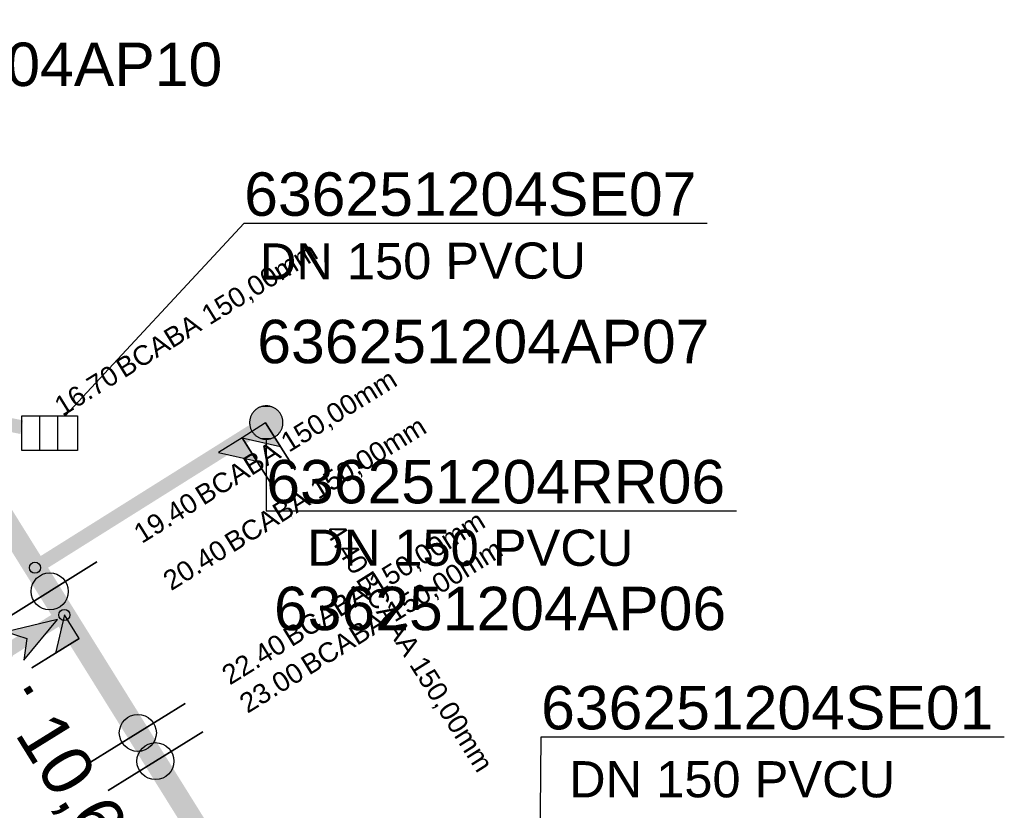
# Model space of a CAD drawing. Extents: x 356718 to 357658, y 5762241 to 5762615.
# Tile 16 of 157: x 356952 to 356970, y 5762347 to 5762361. Entities that reach past the tile are written whole.
import ezdxf
from ezdxf.enums import TextEntityAlignment as Align

# ---------------------------------------------------------------- set-up
doc = ezdxf.new("R2010")
doc.units = 0
doc.header["$MEASUREMENT"] = 0
doc.linetypes.add('AUSGEZOGEN', pattern=[0])
doc.linetypes.add('STRICHPUNKT', pattern=[5, 2, -1, 1, -1])
doc.layers.get('0').update_dxf_attribs({"linetype": 'AUSGEZOGEN'})
for name, color, linetype, true_color in [('111_00131_Symbol', 7, 'AUSGEZOGEN', 0x000000), ('114_00133_Schachtnummer', 7, 'AUSGEZOGEN', 0x000000), ('121_10376_Haltungen_Mischwasser', 6, 'STRICHPUNKT', 0xff00ff), ('121_10399_Haltungen_Mischwasser', 6, 'STRICHPUNKT', 0xff00ff), ('123_00137_Fliessrichtungspfeil', 7, 'AUSGEZOGEN', 0x000000), ('124_10395_Standard1', 7, 'AUSGEZOGEN', 0x000000), ('124_10626_Standard__Laenge____1', 7, 'AUSGEZOGEN', 0x000000), ('141_10677_Stutzen__alle__aus_DW', 7, 'AUSGEZOGEN', 0x000000), ('141_10868_Stutzen__141_', 7, 'AUSGEZOGEN', 0x000000)]:
    doc.layers.add(name, color=color, linetype=linetype, true_color=true_color)
doc.styles.add('ARIAL', font='arial.ttf', dxfattribs={"height": 1.5})
doc.styles.get("Standard").update_dxf_attribs({"font": 'arial.ttf', "height": 1})

# ---------------------------------------------------------------- blocks, each defined once
blk = doc.blocks.new('RR')
at = {"color": 0, "linetype": 'AUSGEZOGEN'}
blk.add_lwpolyline([(0.3, 0), (0.3, 0.013), (0.299, 0.025), (0.298, 0.038), (0.296, 0.05), (0.293, 0.063), (0.29, 0.075), (0.287, 0.087), (0.283, 0.099), (0.279, 0.111), (0.274, 0.123), (0.268, 0.134), (0.262, 0.145), (0.256, 0.156), (0.249, 0.167), (0.242, 0.177), (0.234, 0.187), (0.226, 0.197), (0.218, 0.206), (0.209, 0.215), (0.199, 0.224), (0.19, 0.232), (0.18, 0.24), (0.17, 0.247), (0.159, 0.254), (0.148, 0.261), (0.137, 0.267), (0.126, 0.272), (0.114, 0.277), (0.102, 0.282), (0.09, 0.286), (0.078, 0.29), (0.066, 0.293), (0.053, 0.295), (0.041, 0.297), (0.028, 0.299), (0.016, 0.3), (0.003, 0.3), (-0.009, 0.3), (-0.022, 0.299), (-0.035, 0.298), (-0.047, 0.296), (-0.06, 0.294), (-0.072, 0.291), (-0.084, 0.288), (-0.096, 0.284), (-0.108, 0.28), (-0.12, 0.275), (-0.131, 0.27), (-0.143, 0.264), (-0.154, 0.258), (-0.164, 0.251), (-0.175, 0.244), (-0.185, 0.236), (-0.195, 0.228), (-0.204, 0.22), (-0.213, 0.211), (-0.222, 0.202), (-0.23, 0.192), (-0.238, 0.182), (-0.246, 0.172), (-0.253, 0.162), (-0.259, 0.151), (-0.265, 0.14), (-0.271, 0.129), (-0.276, 0.117), (-0.281, 0.105), (-0.285, 0.093), (-0.289, 0.081), (-0.292, 0.069), (-0.295, 0.057), (-0.297, 0.044), (-0.298, 0.032), (-0.299, 0.019), (-0.3, 0.006), (-0.3, -0.006), (-0.299, -0.019), (-0.298, -0.032), (-0.297, -0.044), (-0.295, -0.057), (-0.292, -0.069), (-0.289, -0.081), (-0.285, -0.093), (-0.281, -0.105), (-0.276, -0.117), (-0.271, -0.129), (-0.265, -0.14), (-0.259, -0.151), (-0.253, -0.162), (-0.246, -0.172), (-0.238, -0.182), (-0.23, -0.192), (-0.222, -0.202), (-0.213, -0.211), (-0.204, -0.22), (-0.195, -0.228), (-0.185, -0.236), (-0.175, -0.244), (-0.164, -0.251), (-0.154, -0.258), (-0.143, -0.264), (-0.131, -0.27), (-0.12, -0.275), (-0.108, -0.28), (-0.096, -0.284), (-0.084, -0.288), (-0.072, -0.291), (-0.06, -0.294), (-0.047, -0.296), (-0.035, -0.298), (-0.022, -0.299), (-0.009, -0.3), (0.003, -0.3), (0.016, -0.3), (0.028, -0.299), (0.041, -0.297), (0.053, -0.295), (0.066, -0.293), (0.078, -0.29), (0.09, -0.286), (0.102, -0.282), (0.114, -0.277), (0.126, -0.272), (0.137, -0.267), (0.148, -0.261), (0.159, -0.254), (0.17, -0.247), (0.18, -0.24), (0.19, -0.232), (0.199, -0.224), (0.209, -0.215), (0.218, -0.206), (0.226, -0.197), (0.234, -0.187), (0.242, -0.177), (0.249, -0.167), (0.256, -0.156), (0.262, -0.145), (0.268, -0.134), (0.274, -0.123), (0.279, -0.111), (0.283, -0.099), (0.287, -0.087), (0.29, -0.075), (0.293, -0.063), (0.296, -0.05), (0.298, -0.038), (0.299, -0.025), (0.3, -0.013), (0.3, 0), (0.3, 0)], close=True, dxfattribs=at)
blk.add_lwpolyline([(0.3, 0), (0.3, 0.013), (0.299, 0.025), (0.298, 0.038), (0.296, 0.05), (0.293, 0.063), (0.29, 0.075), (0.287, 0.087), (0.283, 0.099), (0.279, 0.111), (0.274, 0.123), (0.268, 0.134), (0.262, 0.145), (0.256, 0.156), (0.249, 0.167), (0.242, 0.177), (0.234, 0.187), (0.226, 0.197), (0.218, 0.206), (0.209, 0.215), (0.199, 0.224), (0.19, 0.232), (0.18, 0.24), (0.17, 0.247), (0.159, 0.254), (0.148, 0.261), (0.137, 0.267), (0.126, 0.272), (0.114, 0.277), (0.102, 0.282), (0.09, 0.286), (0.078, 0.29), (0.066, 0.293), (0.053, 0.295), (0.041, 0.297), (0.028, 0.299), (0.016, 0.3), (0.003, 0.3), (-0.009, 0.3), (-0.022, 0.299), (-0.035, 0.298), (-0.047, 0.296), (-0.06, 0.294), (-0.072, 0.291), (-0.084, 0.288), (-0.096, 0.284), (-0.108, 0.28), (-0.12, 0.275), (-0.131, 0.27), (-0.143, 0.264), (-0.154, 0.258), (-0.164, 0.251), (-0.175, 0.244), (-0.185, 0.236), (-0.195, 0.228), (-0.204, 0.22), (-0.213, 0.211), (-0.222, 0.202), (-0.23, 0.192), (-0.238, 0.182), (-0.246, 0.172), (-0.253, 0.162), (-0.259, 0.151), (-0.265, 0.14), (-0.271, 0.129), (-0.276, 0.117), (-0.281, 0.105), (-0.285, 0.093), (-0.289, 0.081), (-0.292, 0.069), (-0.295, 0.057), (-0.297, 0.044), (-0.298, 0.032), (-0.299, 0.019), (-0.3, 0.006), (-0.3, -0.006), (-0.299, -0.019), (-0.298, -0.032), (-0.297, -0.044), (-0.295, -0.057), (-0.292, -0.069), (-0.289, -0.081), (-0.285, -0.093), (-0.281, -0.105), (-0.276, -0.117), (-0.271, -0.129), (-0.265, -0.14), (-0.259, -0.151), (-0.253, -0.162), (-0.246, -0.172), (-0.238, -0.182), (-0.23, -0.192), (-0.222, -0.202), (-0.213, -0.211), (-0.204, -0.22), (-0.195, -0.228), (-0.185, -0.236), (-0.175, -0.244), (-0.164, -0.251), (-0.154, -0.258), (-0.143, -0.264), (-0.131, -0.27), (-0.12, -0.275), (-0.108, -0.28), (-0.096, -0.284), (-0.084, -0.288), (-0.072, -0.291), (-0.06, -0.294), (-0.047, -0.296), (-0.035, -0.298), (-0.022, -0.299), (-0.009, -0.3), (0.003, -0.3), (0.016, -0.3), (0.028, -0.299), (0.041, -0.297), (0.053, -0.295), (0.066, -0.293), (0.078, -0.29), (0.09, -0.286), (0.102, -0.282), (0.114, -0.277), (0.126, -0.272), (0.137, -0.267), (0.148, -0.261), (0.159, -0.254), (0.17, -0.247), (0.18, -0.24), (0.19, -0.232), (0.199, -0.224), (0.209, -0.215), (0.218, -0.206), (0.226, -0.197), (0.234, -0.187), (0.242, -0.177), (0.249, -0.167), (0.256, -0.156), (0.262, -0.145), (0.268, -0.134), (0.274, -0.123), (0.279, -0.111), (0.283, -0.099), (0.287, -0.087), (0.29, -0.075), (0.293, -0.063), (0.296, -0.05), (0.298, -0.038), (0.299, -0.025), (0.3, -0.013), (0.3, 0), (0.3, 0)], close=True, dxfattribs=at)
at = {"color": 0}
for points in [[(-0.246, 0.172), (0.246, 0.172), (-0.242, 0.177)], [(-0.246, 0.172), (0.246, 0.172), (-0.242, 0.177)], [(-0.242, 0.177), (0.242, 0.177), (-0.238, 0.182)], [(-0.242, 0.177), (0.242, 0.177), (-0.238, 0.182)], [(0.246, 0.172), (-0.242, 0.177), (0.242, 0.177)], [(0.246, 0.172), (-0.242, 0.177), (0.242, 0.177)], [(-0.238, 0.182), (0.238, 0.182), (-0.234, 0.187)], [(-0.238, 0.182), (0.238, 0.182), (-0.234, 0.187)], [(0.242, 0.177), (-0.238, 0.182), (0.238, 0.182)], [(0.242, 0.177), (-0.238, 0.182), (0.238, 0.182)], [(-0.234, 0.187), (0.234, 0.187), (-0.23, 0.192)], [(-0.234, 0.187), (0.234, 0.187), (-0.23, 0.192)], [(0.238, 0.182), (-0.234, 0.187), (0.234, 0.187)], [(0.238, 0.182), (-0.234, 0.187), (0.234, 0.187)], [(-0.23, 0.192), (0.23, 0.192), (-0.226, 0.197)], [(-0.23, 0.192), (0.23, 0.192), (-0.226, 0.197)], [(0.234, 0.187), (-0.23, 0.192), (0.23, 0.192)], [(0.234, 0.187), (-0.23, 0.192), (0.23, 0.192)], [(-0.226, 0.197), (0.226, 0.197), (-0.222, 0.202)], [(-0.226, 0.197), (0.226, 0.197), (-0.222, 0.202)], [(0.23, 0.192), (-0.226, 0.197), (0.226, 0.197)], [(0.23, 0.192), (-0.226, 0.197), (0.226, 0.197)], [(-0.222, 0.202), (0.222, 0.202), (-0.218, 0.206)], [(-0.222, 0.202), (0.222, 0.202), (-0.218, 0.206)], [(0.226, 0.197), (-0.222, 0.202), (0.222, 0.202)], [(0.226, 0.197), (-0.222, 0.202), (0.222, 0.202)], [(-0.218, 0.206), (0.218, 0.206), (-0.213, 0.211)], [(-0.218, 0.206), (0.218, 0.206), (-0.213, 0.211)], [(0.222, 0.202), (-0.218, 0.206), (0.218, 0.206)], [(0.222, 0.202), (-0.218, 0.206), (0.218, 0.206)], [(-0.213, 0.211), (0.213, 0.211), (-0.209, 0.215)], [(-0.213, 0.211), (0.213, 0.211), (-0.209, 0.215)], [(0.218, 0.206), (-0.213, 0.211), (0.213, 0.211)], [(0.218, 0.206), (-0.213, 0.211), (0.213, 0.211)], [(-0.209, 0.215), (0.209, 0.215), (-0.204, 0.22)], [(-0.209, 0.215), (0.209, 0.215), (-0.204, 0.22)], [(0.213, 0.211), (-0.209, 0.215), (0.209, 0.215)], [(0.213, 0.211), (-0.209, 0.215), (0.209, 0.215)], [(-0.204, 0.22), (0.204, 0.22), (-0.199, 0.224)], [(-0.204, 0.22), (0.204, 0.22), (-0.199, 0.224)], [(0.209, 0.215), (-0.204, 0.22), (0.204, 0.22)], [(0.209, 0.215), (-0.204, 0.22), (0.204, 0.22)], [(-0.199, 0.224), (0.199, 0.224), (-0.195, 0.228)], [(-0.199, 0.224), (0.199, 0.224), (-0.195, 0.228)], [(0.204, 0.22), (-0.199, 0.224), (0.199, 0.224)], [(0.204, 0.22), (-0.199, 0.224), (0.199, 0.224)], [(-0.195, 0.228), (0.195, 0.228), (-0.19, 0.232)], [(-0.195, 0.228), (0.195, 0.228), (-0.19, 0.232)], [(0.199, 0.224), (-0.195, 0.228), (0.195, 0.228)], [(0.199, 0.224), (-0.195, 0.228), (0.195, 0.228)], [(-0.19, 0.232), (0.19, 0.232), (-0.185, 0.236)], [(-0.19, 0.232), (0.19, 0.232), (-0.185, 0.236)], [(0.195, 0.228), (-0.19, 0.232), (0.19, 0.232)], [(0.195, 0.228), (-0.19, 0.232), (0.19, 0.232)], [(-0.185, 0.236), (0.185, 0.236), (-0.18, 0.24)], [(-0.185, 0.236), (0.185, 0.236), (-0.18, 0.24)], [(0.19, 0.232), (-0.185, 0.236), (0.185, 0.236)], [(0.19, 0.232), (-0.185, 0.236), (0.185, 0.236)], [(-0.18, 0.24), (0.18, 0.24), (-0.175, 0.244)], [(-0.18, 0.24), (0.18, 0.24), (-0.175, 0.244)], [(0.185, 0.236), (-0.18, 0.24), (0.18, 0.24)], [(0.185, 0.236), (-0.18, 0.24), (0.18, 0.24)], [(-0.175, 0.244), (0.175, 0.244), (-0.169, 0.247)], [(-0.175, 0.244), (0.175, 0.244), (-0.169, 0.247)], [(0.18, 0.24), (-0.175, 0.244), (0.175, 0.244)], [(0.18, 0.24), (-0.175, 0.244), (0.175, 0.244)], [(-0.169, 0.247), (0.17, 0.247), (-0.164, 0.251)], [(-0.169, 0.247), (0.17, 0.247), (-0.164, 0.251)], [(0.175, 0.244), (-0.169, 0.247), (0.17, 0.247)], [(0.175, 0.244), (-0.169, 0.247), (0.17, 0.247)], [(-0.164, 0.251), (0.164, 0.251), (-0.159, 0.254)], [(-0.164, 0.251), (0.164, 0.251), (-0.159, 0.254)], [(0.17, 0.247), (-0.164, 0.251), (0.164, 0.251)], [(0.17, 0.247), (-0.164, 0.251), (0.164, 0.251)], [(-0.159, 0.254), (0.159, 0.254), (-0.154, 0.258)], [(-0.159, 0.254), (0.159, 0.254), (-0.154, 0.258)], [(0.164, 0.251), (-0.159, 0.254), (0.159, 0.254)], [(0.164, 0.251), (-0.159, 0.254), (0.159, 0.254)], [(-0.154, 0.258), (0.154, 0.258), (-0.148, 0.261)], [(-0.154, 0.258), (0.154, 0.258), (-0.148, 0.261)], [(0.159, 0.254), (-0.154, 0.258), (0.154, 0.258)], [(0.159, 0.254), (-0.154, 0.258), (0.154, 0.258)], [(-0.148, 0.261), (0.148, 0.261), (-0.143, 0.264)], [(-0.148, 0.261), (0.148, 0.261), (-0.143, 0.264)], [(0.154, 0.258), (-0.148, 0.261), (0.148, 0.261)], [(0.154, 0.258), (-0.148, 0.261), (0.148, 0.261)], [(-0.143, 0.264), (0.142, 0.264), (-0.137, 0.267)], [(-0.143, 0.264), (0.142, 0.264), (-0.137, 0.267)], [(0.148, 0.261), (-0.143, 0.264), (0.142, 0.264)], [(0.148, 0.261), (-0.143, 0.264), (0.142, 0.264)], [(-0.137, 0.267), (0.137, 0.267), (-0.131, 0.27)], [(-0.137, 0.267), (0.137, 0.267), (-0.131, 0.27)], [(0.142, 0.264), (-0.137, 0.267), (0.137, 0.267)], [(0.142, 0.264), (-0.137, 0.267), (0.137, 0.267)], [(-0.131, 0.27), (0.131, 0.27), (-0.126, 0.272)], [(-0.131, 0.27), (0.131, 0.27), (-0.126, 0.272)], [(0.137, 0.267), (-0.131, 0.27), (0.131, 0.27)], [(0.137, 0.267), (-0.131, 0.27), (0.131, 0.27)], [(-0.126, 0.272), (0.126, 0.272), (-0.12, 0.275)], [(-0.126, 0.272), (0.126, 0.272), (-0.12, 0.275)], [(0.131, 0.27), (-0.126, 0.272), (0.126, 0.272)], [(0.131, 0.27), (-0.126, 0.272), (0.126, 0.272)], [(-0.12, 0.275), (0.12, 0.275), (-0.114, 0.277)], [(-0.12, 0.275), (0.12, 0.275), (-0.114, 0.277)], [(0.126, 0.272), (-0.12, 0.275), (0.12, 0.275)], [(0.126, 0.272), (-0.12, 0.275), (0.12, 0.275)], [(-0.114, 0.277), (0.114, 0.277), (-0.108, 0.28)], [(-0.114, 0.277), (0.114, 0.277), (-0.108, 0.28)], [(0.12, 0.275), (-0.114, 0.277), (0.114, 0.277)], [(0.12, 0.275), (-0.114, 0.277), (0.114, 0.277)], [(-0.108, 0.28), (0.108, 0.28), (-0.102, 0.282)], [(-0.108, 0.28), (0.108, 0.28), (-0.102, 0.282)], [(0.114, 0.277), (-0.108, 0.28), (0.108, 0.28)], [(0.114, 0.277), (-0.108, 0.28), (0.108, 0.28)], [(-0.102, 0.282), (0.102, 0.282), (-0.096, 0.284)], [(-0.102, 0.282), (0.102, 0.282), (-0.096, 0.284)], [(0.108, 0.28), (-0.102, 0.282), (0.102, 0.282)], [(0.108, 0.28), (-0.102, 0.282), (0.102, 0.282)], [(-0.096, 0.284), (0.096, 0.284), (-0.09, 0.286)], [(-0.096, 0.284), (0.096, 0.284), (-0.09, 0.286)], [(0.102, 0.282), (-0.096, 0.284), (0.096, 0.284)], [(0.102, 0.282), (-0.096, 0.284), (0.096, 0.284)], [(-0.09, 0.286), (0.09, 0.286), (-0.084, 0.288)], [(-0.09, 0.286), (0.09, 0.286), (-0.084, 0.288)], [(0.096, 0.284), (-0.09, 0.286), (0.09, 0.286)], [(0.096, 0.284), (-0.09, 0.286), (0.09, 0.286)], [(-0.084, 0.288), (0.084, 0.288), (-0.078, 0.29)], [(-0.084, 0.288), (0.084, 0.288), (-0.078, 0.29)], [(0.09, 0.286), (-0.084, 0.288), (0.084, 0.288)], [(0.09, 0.286), (-0.084, 0.288), (0.084, 0.288)], [(-0.078, 0.29), (0.078, 0.29), (-0.072, 0.291)], [(-0.078, 0.29), (0.078, 0.29), (-0.072, 0.291)], [(0.084, 0.288), (-0.078, 0.29), (0.078, 0.29)], [(0.084, 0.288), (-0.078, 0.29), (0.078, 0.29)], [(-0.072, 0.291), (0.072, 0.291), (-0.066, 0.293)], [(-0.072, 0.291), (0.072, 0.291), (-0.066, 0.293)], [(0.078, 0.29), (-0.072, 0.291), (0.072, 0.291)], [(0.078, 0.29), (-0.072, 0.291), (0.072, 0.291)], [(-0.066, 0.293), (0.066, 0.293), (-0.06, 0.294)], [(-0.066, 0.293), (0.066, 0.293), (-0.06, 0.294)], [(0.072, 0.291), (-0.066, 0.293), (0.066, 0.293)], [(0.072, 0.291), (-0.066, 0.293), (0.066, 0.293)], [(-0.06, 0.294), (0.059, 0.294), (-0.053, 0.295)], [(-0.06, 0.294), (0.059, 0.294), (-0.053, 0.295)], [(0.066, 0.293), (-0.06, 0.294), (0.059, 0.294)], [(0.066, 0.293), (-0.06, 0.294), (0.059, 0.294)], [(-0.053, 0.295), (0.053, 0.295), (-0.047, 0.296)], [(-0.053, 0.295), (0.053, 0.295), (-0.047, 0.296)], [(0.059, 0.294), (-0.053, 0.295), (0.053, 0.295)], [(0.059, 0.294), (-0.053, 0.295), (0.053, 0.295)], [(-0.047, 0.296), (0.047, 0.296), (-0.04, 0.297)], [(-0.047, 0.296), (0.047, 0.296), (-0.04, 0.297)], [(0.053, 0.295), (-0.047, 0.296), (0.047, 0.296)], [(0.053, 0.295), (-0.047, 0.296), (0.047, 0.296)], [(-0.04, 0.297), (0.041, 0.297), (-0.035, 0.298)], [(-0.04, 0.297), (0.041, 0.297), (-0.035, 0.298)], [(0.047, 0.296), (-0.04, 0.297), (0.041, 0.297)], [(0.047, 0.296), (-0.04, 0.297), (0.041, 0.297)], [(-0.035, 0.298), (0.034, 0.298), (-0.028, 0.299)], [(-0.035, 0.298), (0.034, 0.298), (-0.028, 0.299)], [(0.041, 0.297), (-0.035, 0.298), (0.034, 0.298)], [(0.041, 0.297), (-0.035, 0.298), (0.034, 0.298)], [(0.034, 0.298), (-0.028, 0.299), (0.028, 0.299)], [(-0.028, 0.299), (0.028, 0.299), (-0.022, 0.299)], [(0.034, 0.298), (-0.028, 0.299), (0.028, 0.299)], [(-0.028, 0.299), (0.028, 0.299), (-0.022, 0.299)], [(-0.022, 0.299), (0.021, 0.299), (-0.015, 0.3)], [(-0.022, 0.299), (0.021, 0.299), (-0.015, 0.3)], [(0.028, 0.299), (-0.022, 0.299), (0.021, 0.299)], [(0.028, 0.299), (-0.022, 0.299), (0.021, 0.299)], [(0.021, 0.299), (-0.015, 0.3), (0.016, 0.3)], [(-0.015, 0.3), (0.016, 0.3), (-0.009, 0.3)], [(0.021, 0.299), (-0.015, 0.3), (0.016, 0.3)], [(-0.015, 0.3), (0.016, 0.3), (-0.009, 0.3)], [(0.016, 0.3), (-0.009, 0.3), (0.007, 0.3)], [(-0.009, 0.3), (0.007, 0.3), (0.003, 0.3)], [(0.016, 0.3), (-0.009, 0.3), (0.007, 0.3)], [(-0.009, 0.3), (0.007, 0.3), (0.003, 0.3)], [(-0.3, 0.013), (0.3, 0.013), (-0.299, 0.019)], [(-0.3, 0.013), (0.3, 0.013), (-0.299, 0.019)], [(-0.3, 0.006), (0.3, 0.006), (-0.3, 0.013)], [(0.3, 0.006), (-0.3, 0.013), (0.3, 0.013)], [(-0.3, 0.006), (0.3, 0.006), (-0.3, 0.013)], [(0.3, 0.006), (-0.3, 0.013), (0.3, 0.013)], [(-0.3, 0), (0.3, 0), (-0.3, 0.006)], [(0.3, 0), (-0.3, 0.006), (0.3, 0.006)], [(-0.3, 0), (0.3, 0), (-0.3, 0.006)], [(0.3, 0), (-0.3, 0.006), (0.3, 0.006)], [(0.3, -0.006), (-0.3, -0.006), (0.3, 0)], [(-0.3, -0.006), (0.3, 0), (-0.3, 0)], [(0.3, -0.006), (-0.3, -0.006), (0.3, 0)], [(-0.3, -0.006), (0.3, 0), (-0.3, 0)], [(-0.299, 0.025), (0.299, 0.025), (-0.298, 0.032)], [(-0.299, 0.025), (0.299, 0.025), (-0.298, 0.032)], [(-0.299, 0.019), (0.299, 0.019), (-0.299, 0.025)], [(0.299, 0.019), (-0.299, 0.025), (0.299, 0.025)], [(-0.299, 0.019), (0.299, 0.019), (-0.299, 0.025)], [(0.299, 0.019), (-0.299, 0.025), (0.299, 0.025)], [(0.3, 0.013), (-0.299, 0.019), (0.299, 0.019)], [(0.3, 0.013), (-0.299, 0.019), (0.299, 0.019)], [(-0.298, 0.038), (0.298, 0.038), (-0.297, 0.044)], [(-0.298, 0.038), (0.298, 0.038), (-0.297, 0.044)], [(-0.298, 0.032), (0.298, 0.032), (-0.298, 0.038)], [(0.298, 0.032), (-0.298, 0.038), (0.298, 0.038)], [(-0.298, 0.032), (0.298, 0.032), (-0.298, 0.038)], [(0.298, 0.032), (-0.298, 0.038), (0.298, 0.038)], [(0.299, 0.025), (-0.298, 0.032), (0.298, 0.032)], [(0.299, 0.025), (-0.298, 0.032), (0.298, 0.032)], [(-0.297, 0.044), (0.297, 0.044), (-0.296, 0.05)], [(-0.297, 0.044), (0.297, 0.044), (-0.296, 0.05)], [(0.298, 0.038), (-0.297, 0.044), (0.297, 0.044)], [(0.298, 0.038), (-0.297, 0.044), (0.297, 0.044)], [(-0.296, 0.05), (0.296, 0.05), (-0.295, 0.057)], [(-0.296, 0.05), (0.296, 0.05), (-0.295, 0.057)], [(0.297, 0.044), (-0.296, 0.05), (0.296, 0.05)], [(0.297, 0.044), (-0.296, 0.05), (0.296, 0.05)], [(-0.295, 0.057), (0.295, 0.057), (-0.293, 0.063)], [(-0.295, 0.057), (0.295, 0.057), (-0.293, 0.063)], [(0.296, 0.05), (-0.295, 0.057), (0.295, 0.057)], [(0.296, 0.05), (-0.295, 0.057), (0.295, 0.057)], [(-0.293, 0.063), (0.293, 0.063), (-0.292, 0.069)], [(-0.293, 0.063), (0.293, 0.063), (-0.292, 0.069)], [(0.295, 0.057), (-0.293, 0.063), (0.293, 0.063)], [(0.295, 0.057), (-0.293, 0.063), (0.293, 0.063)], [(-0.292, 0.069), (0.292, 0.069), (-0.29, 0.075)], [(-0.292, 0.069), (0.292, 0.069), (-0.29, 0.075)], [(0.293, 0.063), (-0.292, 0.069), (0.292, 0.069)], [(0.293, 0.063), (-0.292, 0.069), (0.292, 0.069)], [(-0.29, 0.075), (0.29, 0.075), (-0.289, 0.081)], [(-0.29, 0.075), (0.29, 0.075), (-0.289, 0.081)], [(0.292, 0.069), (-0.29, 0.075), (0.29, 0.075)], [(0.292, 0.069), (-0.29, 0.075), (0.29, 0.075)], [(-0.289, 0.081), (0.289, 0.081), (-0.287, 0.087)], [(-0.289, 0.081), (0.289, 0.081), (-0.287, 0.087)], [(0.29, 0.075), (-0.289, 0.081), (0.289, 0.081)], [(0.29, 0.075), (-0.289, 0.081), (0.289, 0.081)], [(-0.287, 0.087), (0.287, 0.087), (-0.285, 0.093)], [(-0.287, 0.087), (0.287, 0.087), (-0.285, 0.093)], [(0.289, 0.081), (-0.287, 0.087), (0.287, 0.087)], [(0.289, 0.081), (-0.287, 0.087), (0.287, 0.087)], [(-0.285, 0.093), (0.285, 0.093), (-0.283, 0.099)], [(-0.285, 0.093), (0.285, 0.093), (-0.283, 0.099)], [(0.287, 0.087), (-0.285, 0.093), (0.285, 0.093)], [(0.287, 0.087), (-0.285, 0.093), (0.285, 0.093)], [(-0.283, 0.099), (0.283, 0.099), (-0.281, 0.105)], [(-0.283, 0.099), (0.283, 0.099), (-0.281, 0.105)], [(0.285, 0.093), (-0.283, 0.099), (0.283, 0.099)], [(0.285, 0.093), (-0.283, 0.099), (0.283, 0.099)], [(-0.281, 0.105), (0.281, 0.105), (-0.279, 0.111)], [(-0.281, 0.105), (0.281, 0.105), (-0.279, 0.111)], [(0.283, 0.099), (-0.281, 0.105), (0.281, 0.105)], [(0.283, 0.099), (-0.281, 0.105), (0.281, 0.105)], [(-0.279, 0.111), (0.279, 0.111), (-0.276, 0.117)], [(-0.279, 0.111), (0.279, 0.111), (-0.276, 0.117)], [(0.281, 0.105), (-0.279, 0.111), (0.279, 0.111)], [(0.281, 0.105), (-0.279, 0.111), (0.279, 0.111)], [(-0.276, 0.117), (0.276, 0.117), (-0.274, 0.123)], [(-0.276, 0.117), (0.276, 0.117), (-0.274, 0.123)], [(0.279, 0.111), (-0.276, 0.117), (0.276, 0.117)], [(0.279, 0.111), (-0.276, 0.117), (0.276, 0.117)], [(-0.274, 0.123), (0.274, 0.123), (-0.271, 0.129)], [(-0.274, 0.123), (0.274, 0.123), (-0.271, 0.129)], [(0.276, 0.117), (-0.274, 0.123), (0.274, 0.123)], [(0.276, 0.117), (-0.274, 0.123), (0.274, 0.123)], [(-0.271, 0.129), (0.271, 0.129), (-0.268, 0.134)], [(-0.271, 0.129), (0.271, 0.129), (-0.268, 0.134)], [(0.274, 0.123), (-0.271, 0.129), (0.271, 0.129)], [(0.274, 0.123), (-0.271, 0.129), (0.271, 0.129)], [(-0.268, 0.134), (0.268, 0.134), (-0.265, 0.14)], [(-0.268, 0.134), (0.268, 0.134), (-0.265, 0.14)], [(0.271, 0.129), (-0.268, 0.134), (0.268, 0.134)], [(0.271, 0.129), (-0.268, 0.134), (0.268, 0.134)], [(-0.265, 0.14), (0.265, 0.14), (-0.262, 0.145)], [(-0.265, 0.14), (0.265, 0.14), (-0.262, 0.145)], [(0.268, 0.134), (-0.265, 0.14), (0.265, 0.14)], [(0.268, 0.134), (-0.265, 0.14), (0.265, 0.14)], [(-0.262, 0.145), (0.262, 0.145), (-0.259, 0.151)], [(-0.262, 0.145), (0.262, 0.145), (-0.259, 0.151)], [(0.265, 0.14), (-0.262, 0.145), (0.262, 0.145)], [(0.265, 0.14), (-0.262, 0.145), (0.262, 0.145)], [(-0.259, 0.151), (0.259, 0.151), (-0.256, 0.156)], [(-0.259, 0.151), (0.259, 0.151), (-0.256, 0.156)], [(0.262, 0.145), (-0.259, 0.151), (0.259, 0.151)], [(0.262, 0.145), (-0.259, 0.151), (0.259, 0.151)], [(-0.256, 0.156), (0.256, 0.156), (-0.253, 0.162)], [(-0.256, 0.156), (0.256, 0.156), (-0.253, 0.162)], [(0.259, 0.151), (-0.256, 0.156), (0.256, 0.156)], [(0.259, 0.151), (-0.256, 0.156), (0.256, 0.156)], [(-0.253, 0.162), (0.253, 0.162), (-0.249, 0.167)], [(-0.253, 0.162), (0.253, 0.162), (-0.249, 0.167)], [(0.256, 0.156), (-0.253, 0.162), (0.253, 0.162)], [(0.256, 0.156), (-0.253, 0.162), (0.253, 0.162)], [(-0.249, 0.167), (0.249, 0.167), (-0.246, 0.172)], [(-0.249, 0.167), (0.249, 0.167), (-0.246, 0.172)], [(0.253, 0.162), (-0.249, 0.167), (0.249, 0.167)], [(0.253, 0.162), (-0.249, 0.167), (0.249, 0.167)], [(0.249, 0.167), (-0.246, 0.172), (0.246, 0.172)], [(0.249, 0.167), (-0.246, 0.172), (0.246, 0.172)], [(0.3, 0), (0.3, 0), (0.3, 0)], [(0.3, 0), (0.3, 0), (0.3, 0)], [(0.3, 0), (0.3, 0), (0.3, 0)], [(0.3, 0), (0.3, 0), (0.3, 0)], [(0.3, -0.013), (-0.3, -0.013), (0.3, -0.006)], [(-0.3, -0.013), (0.3, -0.006), (-0.3, -0.006)], [(0.3, -0.013), (-0.3, -0.013), (0.3, -0.006)], [(-0.3, -0.013), (0.3, -0.006), (-0.3, -0.006)], [(-0.299, -0.019), (0.3, -0.013), (-0.3, -0.013)], [(-0.299, -0.019), (0.3, -0.013), (-0.3, -0.013)], [(0.299, -0.019), (-0.299, -0.019), (0.3, -0.013)], [(0.299, -0.019), (-0.299, -0.019), (0.3, -0.013)], [(0.299, -0.025), (-0.299, -0.025), (0.299, -0.019)], [(-0.299, -0.025), (0.299, -0.019), (-0.299, -0.019)], [(0.299, -0.025), (-0.299, -0.025), (0.299, -0.019)], [(-0.299, -0.025), (0.299, -0.019), (-0.299, -0.019)], [(-0.298, -0.032), (0.299, -0.025), (-0.299, -0.025)], [(-0.298, -0.032), (0.299, -0.025), (-0.299, -0.025)], [(0.298, -0.032), (-0.298, -0.032), (0.299, -0.025)], [(0.298, -0.032), (-0.298, -0.032), (0.299, -0.025)], [(0.298, -0.038), (-0.298, -0.038), (0.298, -0.032)], [(-0.298, -0.038), (0.298, -0.032), (-0.298, -0.032)], [(0.298, -0.038), (-0.298, -0.038), (0.298, -0.032)], [(-0.298, -0.038), (0.298, -0.032), (-0.298, -0.032)], [(-0.297, -0.044), (0.298, -0.038), (-0.298, -0.038)], [(-0.297, -0.044), (0.298, -0.038), (-0.298, -0.038)], [(0.297, -0.044), (-0.297, -0.044), (0.298, -0.038)], [(0.297, -0.044), (-0.297, -0.044), (0.298, -0.038)], [(-0.296, -0.05), (0.297, -0.044), (-0.297, -0.044)], [(-0.296, -0.05), (0.297, -0.044), (-0.297, -0.044)], [(0.296, -0.05), (-0.296, -0.05), (0.297, -0.044)], [(0.296, -0.05), (-0.296, -0.05), (0.297, -0.044)], [(-0.295, -0.057), (0.296, -0.05), (-0.296, -0.05)], [(-0.295, -0.057), (0.296, -0.05), (-0.296, -0.05)], [(0.295, -0.057), (-0.295, -0.057), (0.296, -0.05)], [(0.295, -0.057), (-0.295, -0.057), (0.296, -0.05)], [(-0.293, -0.063), (0.295, -0.057), (-0.295, -0.057)], [(-0.293, -0.063), (0.295, -0.057), (-0.295, -0.057)], [(0.293, -0.063), (-0.293, -0.063), (0.295, -0.057)], [(0.293, -0.063), (-0.293, -0.063), (0.295, -0.057)], [(-0.292, -0.069), (0.293, -0.063), (-0.293, -0.063)], [(-0.292, -0.069), (0.293, -0.063), (-0.293, -0.063)], [(0.292, -0.069), (-0.292, -0.069), (0.293, -0.063)], [(0.292, -0.069), (-0.292, -0.069), (0.293, -0.063)], [(-0.29, -0.075), (0.292, -0.069), (-0.292, -0.069)], [(-0.29, -0.075), (0.292, -0.069), (-0.292, -0.069)], [(0.29, -0.075), (-0.29, -0.075), (0.292, -0.069)], [(0.29, -0.075), (-0.29, -0.075), (0.292, -0.069)], [(-0.289, -0.081), (0.29, -0.075), (-0.29, -0.075)], [(-0.289, -0.081), (0.29, -0.075), (-0.29, -0.075)], [(0.289, -0.081), (-0.289, -0.081), (0.29, -0.075)], [(0.289, -0.081), (-0.289, -0.081), (0.29, -0.075)], [(-0.287, -0.087), (0.289, -0.081), (-0.289, -0.081)], [(-0.287, -0.087), (0.289, -0.081), (-0.289, -0.081)], [(0.287, -0.087), (-0.287, -0.087), (0.289, -0.081)], [(0.287, -0.087), (-0.287, -0.087), (0.289, -0.081)], [(-0.285, -0.093), (0.287, -0.087), (-0.287, -0.087)], [(-0.285, -0.093), (0.287, -0.087), (-0.287, -0.087)], [(0.285, -0.093), (-0.285, -0.093), (0.287, -0.087)], [(0.285, -0.093), (-0.285, -0.093), (0.287, -0.087)], [(-0.283, -0.099), (0.285, -0.093), (-0.285, -0.093)], [(-0.283, -0.099), (0.285, -0.093), (-0.285, -0.093)], [(0.283, -0.099), (-0.283, -0.099), (0.285, -0.093)], [(0.283, -0.099), (-0.283, -0.099), (0.285, -0.093)], [(-0.281, -0.105), (0.283, -0.099), (-0.283, -0.099)], [(-0.281, -0.105), (0.283, -0.099), (-0.283, -0.099)], [(0.281, -0.105), (-0.281, -0.105), (0.283, -0.099)], [(0.281, -0.105), (-0.281, -0.105), (0.283, -0.099)], [(-0.279, -0.111), (0.281, -0.105), (-0.281, -0.105)], [(-0.279, -0.111), (0.281, -0.105), (-0.281, -0.105)], [(0.279, -0.111), (-0.279, -0.111), (0.281, -0.105)], [(0.279, -0.111), (-0.279, -0.111), (0.281, -0.105)], [(-0.276, -0.117), (0.279, -0.111), (-0.279, -0.111)], [(-0.276, -0.117), (0.279, -0.111), (-0.279, -0.111)], [(0.276, -0.117), (-0.276, -0.117), (0.279, -0.111)], [(0.276, -0.117), (-0.276, -0.117), (0.279, -0.111)], [(-0.274, -0.123), (0.276, -0.117), (-0.276, -0.117)], [(-0.274, -0.123), (0.276, -0.117), (-0.276, -0.117)], [(0.274, -0.123), (-0.274, -0.123), (0.276, -0.117)], [(0.274, -0.123), (-0.274, -0.123), (0.276, -0.117)], [(-0.271, -0.129), (0.274, -0.123), (-0.274, -0.123)], [(-0.271, -0.129), (0.274, -0.123), (-0.274, -0.123)], [(0.271, -0.129), (-0.271, -0.129), (0.274, -0.123)], [(0.271, -0.129), (-0.271, -0.129), (0.274, -0.123)], [(-0.268, -0.134), (0.271, -0.129), (-0.271, -0.129)], [(-0.268, -0.134), (0.271, -0.129), (-0.271, -0.129)], [(0.268, -0.134), (-0.268, -0.134), (0.271, -0.129)], [(0.268, -0.134), (-0.268, -0.134), (0.271, -0.129)], [(-0.265, -0.14), (0.268, -0.134), (-0.268, -0.134)], [(-0.265, -0.14), (0.268, -0.134), (-0.268, -0.134)], [(0.265, -0.14), (-0.265, -0.14), (0.268, -0.134)], [(0.265, -0.14), (-0.265, -0.14), (0.268, -0.134)], [(-0.262, -0.145), (0.265, -0.14), (-0.265, -0.14)], [(-0.262, -0.145), (0.265, -0.14), (-0.265, -0.14)], [(0.262, -0.145), (-0.262, -0.145), (0.265, -0.14)], [(0.262, -0.145), (-0.262, -0.145), (0.265, -0.14)], [(-0.259, -0.151), (0.262, -0.145), (-0.262, -0.145)], [(-0.259, -0.151), (0.262, -0.145), (-0.262, -0.145)], [(0.259, -0.151), (-0.259, -0.151), (0.262, -0.145)], [(0.259, -0.151), (-0.259, -0.151), (0.262, -0.145)], [(-0.256, -0.156), (0.259, -0.151), (-0.259, -0.151)], [(-0.256, -0.156), (0.259, -0.151), (-0.259, -0.151)], [(0.256, -0.156), (-0.256, -0.156), (0.259, -0.151)], [(0.256, -0.156), (-0.256, -0.156), (0.259, -0.151)], [(-0.253, -0.162), (0.256, -0.156), (-0.256, -0.156)], [(-0.253, -0.162), (0.256, -0.156), (-0.256, -0.156)], [(0.253, -0.162), (-0.253, -0.162), (0.256, -0.156)], [(0.253, -0.162), (-0.253, -0.162), (0.256, -0.156)], [(-0.249, -0.167), (0.253, -0.162), (-0.253, -0.162)], [(-0.249, -0.167), (0.253, -0.162), (-0.253, -0.162)], [(0.249, -0.167), (-0.249, -0.167), (0.253, -0.162)], [(0.249, -0.167), (-0.249, -0.167), (0.253, -0.162)], [(-0.246, -0.172), (0.249, -0.167), (-0.249, -0.167)], [(-0.246, -0.172), (0.249, -0.167), (-0.249, -0.167)], [(0.246, -0.172), (-0.246, -0.172), (0.249, -0.167)], [(0.246, -0.172), (-0.246, -0.172), (0.249, -0.167)], [(-0.242, -0.177), (0.246, -0.172), (-0.246, -0.172)], [(-0.242, -0.177), (0.246, -0.172), (-0.246, -0.172)], [(0.242, -0.177), (-0.242, -0.177), (0.246, -0.172)], [(0.242, -0.177), (-0.242, -0.177), (0.246, -0.172)], [(-0.238, -0.182), (0.242, -0.177), (-0.242, -0.177)], [(-0.238, -0.182), (0.242, -0.177), (-0.242, -0.177)], [(0.238, -0.182), (-0.238, -0.182), (0.242, -0.177)], [(0.238, -0.182), (-0.238, -0.182), (0.242, -0.177)], [(-0.234, -0.187), (0.238, -0.182), (-0.238, -0.182)], [(-0.234, -0.187), (0.238, -0.182), (-0.238, -0.182)], [(0.234, -0.187), (-0.234, -0.187), (0.238, -0.182)], [(0.234, -0.187), (-0.234, -0.187), (0.238, -0.182)], [(-0.23, -0.192), (0.234, -0.187), (-0.234, -0.187)], [(-0.23, -0.192), (0.234, -0.187), (-0.234, -0.187)], [(0.23, -0.192), (-0.23, -0.192), (0.234, -0.187)], [(0.23, -0.192), (-0.23, -0.192), (0.234, -0.187)], [(-0.226, -0.197), (0.23, -0.192), (-0.23, -0.192)], [(-0.226, -0.197), (0.23, -0.192), (-0.23, -0.192)], [(0.226, -0.197), (-0.226, -0.197), (0.23, -0.192)], [(0.226, -0.197), (-0.226, -0.197), (0.23, -0.192)], [(-0.222, -0.202), (0.226, -0.197), (-0.226, -0.197)], [(-0.222, -0.202), (0.226, -0.197), (-0.226, -0.197)], [(0.222, -0.202), (-0.222, -0.202), (0.226, -0.197)], [(0.222, -0.202), (-0.222, -0.202), (0.226, -0.197)], [(-0.218, -0.206), (0.222, -0.202), (-0.222, -0.202)], [(-0.218, -0.206), (0.222, -0.202), (-0.222, -0.202)], [(0.218, -0.206), (-0.218, -0.206), (0.222, -0.202)], [(0.218, -0.206), (-0.218, -0.206), (0.222, -0.202)], [(-0.213, -0.211), (0.218, -0.206), (-0.218, -0.206)], [(-0.213, -0.211), (0.218, -0.206), (-0.218, -0.206)], [(0.213, -0.211), (-0.213, -0.211), (0.218, -0.206)], [(0.213, -0.211), (-0.213, -0.211), (0.218, -0.206)], [(-0.209, -0.215), (0.213, -0.211), (-0.213, -0.211)], [(-0.209, -0.215), (0.213, -0.211), (-0.213, -0.211)], [(0.209, -0.215), (-0.209, -0.215), (0.213, -0.211)], [(0.209, -0.215), (-0.209, -0.215), (0.213, -0.211)], [(-0.204, -0.22), (0.209, -0.215), (-0.209, -0.215)], [(-0.204, -0.22), (0.209, -0.215), (-0.209, -0.215)], [(0.204, -0.22), (-0.204, -0.22), (0.209, -0.215)], [(0.204, -0.22), (-0.204, -0.22), (0.209, -0.215)], [(-0.199, -0.224), (0.204, -0.22), (-0.204, -0.22)], [(-0.199, -0.224), (0.204, -0.22), (-0.204, -0.22)], [(0.199, -0.224), (-0.199, -0.224), (0.204, -0.22)], [(0.199, -0.224), (-0.199, -0.224), (0.204, -0.22)], [(-0.195, -0.228), (0.199, -0.224), (-0.199, -0.224)], [(-0.195, -0.228), (0.199, -0.224), (-0.199, -0.224)], [(0.195, -0.228), (-0.195, -0.228), (0.199, -0.224)], [(0.195, -0.228), (-0.195, -0.228), (0.199, -0.224)], [(-0.19, -0.232), (0.195, -0.228), (-0.195, -0.228)], [(-0.19, -0.232), (0.195, -0.228), (-0.195, -0.228)], [(0.19, -0.232), (-0.19, -0.232), (0.195, -0.228)], [(0.19, -0.232), (-0.19, -0.232), (0.195, -0.228)], [(-0.185, -0.236), (0.19, -0.232), (-0.19, -0.232)], [(-0.185, -0.236), (0.19, -0.232), (-0.19, -0.232)], [(0.185, -0.236), (-0.185, -0.236), (0.19, -0.232)], [(0.185, -0.236), (-0.185, -0.236), (0.19, -0.232)], [(-0.18, -0.24), (0.185, -0.236), (-0.185, -0.236)], [(-0.18, -0.24), (0.185, -0.236), (-0.185, -0.236)], [(0.18, -0.24), (-0.18, -0.24), (0.185, -0.236)], [(0.18, -0.24), (-0.18, -0.24), (0.185, -0.236)], [(-0.175, -0.244), (0.18, -0.24), (-0.18, -0.24)], [(-0.175, -0.244), (0.18, -0.24), (-0.18, -0.24)], [(0.175, -0.244), (-0.175, -0.244), (0.18, -0.24)], [(0.175, -0.244), (-0.175, -0.244), (0.18, -0.24)], [(-0.169, -0.247), (0.175, -0.244), (-0.175, -0.244)], [(-0.169, -0.247), (0.175, -0.244), (-0.175, -0.244)], [(0.17, -0.247), (-0.169, -0.247), (0.175, -0.244)], [(0.17, -0.247), (-0.169, -0.247), (0.175, -0.244)], [(-0.164, -0.251), (0.17, -0.247), (-0.169, -0.247)], [(-0.164, -0.251), (0.17, -0.247), (-0.169, -0.247)], [(0.164, -0.251), (-0.164, -0.251), (0.17, -0.247)], [(0.164, -0.251), (-0.164, -0.251), (0.17, -0.247)], [(-0.159, -0.254), (0.164, -0.251), (-0.164, -0.251)], [(-0.159, -0.254), (0.164, -0.251), (-0.164, -0.251)], [(0.159, -0.254), (-0.159, -0.254), (0.164, -0.251)], [(0.159, -0.254), (-0.159, -0.254), (0.164, -0.251)], [(-0.154, -0.258), (0.159, -0.254), (-0.159, -0.254)], [(-0.154, -0.258), (0.159, -0.254), (-0.159, -0.254)], [(0.154, -0.258), (-0.154, -0.258), (0.159, -0.254)], [(0.154, -0.258), (-0.154, -0.258), (0.159, -0.254)], [(-0.148, -0.261), (0.154, -0.258), (-0.154, -0.258)], [(-0.148, -0.261), (0.154, -0.258), (-0.154, -0.258)], [(0.148, -0.261), (-0.148, -0.261), (0.154, -0.258)], [(0.148, -0.261), (-0.148, -0.261), (0.154, -0.258)], [(-0.143, -0.264), (0.148, -0.261), (-0.148, -0.261)], [(-0.143, -0.264), (0.148, -0.261), (-0.148, -0.261)], [(0.142, -0.264), (-0.143, -0.264), (0.148, -0.261)], [(0.142, -0.264), (-0.143, -0.264), (0.148, -0.261)], [(-0.137, -0.267), (0.142, -0.264), (-0.143, -0.264)], [(-0.137, -0.267), (0.142, -0.264), (-0.143, -0.264)], [(0.137, -0.267), (-0.137, -0.267), (0.142, -0.264)], [(0.137, -0.267), (-0.137, -0.267), (0.142, -0.264)], [(-0.131, -0.27), (0.137, -0.267), (-0.137, -0.267)], [(-0.131, -0.27), (0.137, -0.267), (-0.137, -0.267)], [(0.131, -0.27), (-0.131, -0.27), (0.137, -0.267)], [(0.131, -0.27), (-0.131, -0.27), (0.137, -0.267)], [(-0.126, -0.272), (0.131, -0.27), (-0.131, -0.27)], [(-0.126, -0.272), (0.131, -0.27), (-0.131, -0.27)], [(0.126, -0.272), (-0.126, -0.272), (0.131, -0.27)], [(0.126, -0.272), (-0.126, -0.272), (0.131, -0.27)], [(-0.12, -0.275), (0.126, -0.272), (-0.126, -0.272)], [(-0.12, -0.275), (0.126, -0.272), (-0.126, -0.272)], [(0.12, -0.275), (-0.12, -0.275), (0.126, -0.272)], [(0.12, -0.275), (-0.12, -0.275), (0.126, -0.272)], [(-0.114, -0.277), (0.12, -0.275), (-0.12, -0.275)], [(-0.114, -0.277), (0.12, -0.275), (-0.12, -0.275)], [(0.114, -0.277), (-0.114, -0.277), (0.12, -0.275)], [(0.114, -0.277), (-0.114, -0.277), (0.12, -0.275)], [(-0.108, -0.28), (0.114, -0.277), (-0.114, -0.277)], [(-0.108, -0.28), (0.114, -0.277), (-0.114, -0.277)], [(0.108, -0.28), (-0.108, -0.28), (0.114, -0.277)], [(0.108, -0.28), (-0.108, -0.28), (0.114, -0.277)], [(-0.102, -0.282), (0.108, -0.28), (-0.108, -0.28)], [(-0.102, -0.282), (0.108, -0.28), (-0.108, -0.28)], [(0.102, -0.282), (-0.102, -0.282), (0.108, -0.28)], [(0.102, -0.282), (-0.102, -0.282), (0.108, -0.28)], [(-0.096, -0.284), (0.102, -0.282), (-0.102, -0.282)], [(-0.096, -0.284), (0.102, -0.282), (-0.102, -0.282)], [(0.096, -0.284), (-0.096, -0.284), (0.102, -0.282)], [(0.096, -0.284), (-0.096, -0.284), (0.102, -0.282)], [(-0.09, -0.286), (0.096, -0.284), (-0.096, -0.284)], [(-0.09, -0.286), (0.096, -0.284), (-0.096, -0.284)], [(0.09, -0.286), (-0.09, -0.286), (0.096, -0.284)], [(0.09, -0.286), (-0.09, -0.286), (0.096, -0.284)], [(-0.084, -0.288), (0.09, -0.286), (-0.09, -0.286)], [(-0.084, -0.288), (0.09, -0.286), (-0.09, -0.286)], [(0.084, -0.288), (-0.084, -0.288), (0.09, -0.286)], [(0.084, -0.288), (-0.084, -0.288), (0.09, -0.286)], [(-0.078, -0.29), (0.084, -0.288), (-0.084, -0.288)], [(-0.078, -0.29), (0.084, -0.288), (-0.084, -0.288)], [(0.078, -0.29), (-0.078, -0.29), (0.084, -0.288)], [(0.078, -0.29), (-0.078, -0.29), (0.084, -0.288)], [(-0.072, -0.291), (0.078, -0.29), (-0.078, -0.29)], [(-0.072, -0.291), (0.078, -0.29), (-0.078, -0.29)], [(0.072, -0.291), (-0.072, -0.291), (0.078, -0.29)], [(0.072, -0.291), (-0.072, -0.291), (0.078, -0.29)], [(-0.066, -0.293), (0.072, -0.291), (-0.072, -0.291)], [(-0.066, -0.293), (0.072, -0.291), (-0.072, -0.291)], [(0.066, -0.293), (-0.066, -0.293), (0.072, -0.291)], [(0.066, -0.293), (-0.066, -0.293), (0.072, -0.291)], [(-0.06, -0.294), (0.066, -0.293), (-0.066, -0.293)], [(-0.06, -0.294), (0.066, -0.293), (-0.066, -0.293)], [(0.059, -0.294), (-0.06, -0.294), (0.066, -0.293)], [(0.059, -0.294), (-0.06, -0.294), (0.066, -0.293)], [(-0.053, -0.295), (0.059, -0.294), (-0.06, -0.294)], [(-0.053, -0.295), (0.059, -0.294), (-0.06, -0.294)], [(0.053, -0.295), (-0.053, -0.295), (0.059, -0.294)], [(0.053, -0.295), (-0.053, -0.295), (0.059, -0.294)], [(-0.047, -0.296), (0.053, -0.295), (-0.053, -0.295)], [(-0.047, -0.296), (0.053, -0.295), (-0.053, -0.295)], [(0.047, -0.296), (-0.047, -0.296), (0.053, -0.295)], [(0.047, -0.296), (-0.047, -0.296), (0.053, -0.295)], [(-0.04, -0.297), (0.047, -0.296), (-0.047, -0.296)], [(-0.04, -0.297), (0.047, -0.296), (-0.047, -0.296)], [(0.041, -0.297), (-0.04, -0.297), (0.047, -0.296)], [(0.041, -0.297), (-0.04, -0.297), (0.047, -0.296)], [(-0.035, -0.298), (0.041, -0.297), (-0.04, -0.297)], [(-0.035, -0.298), (0.041, -0.297), (-0.04, -0.297)], [(0.034, -0.298), (-0.035, -0.298), (0.041, -0.297)], [(0.034, -0.298), (-0.035, -0.298), (0.041, -0.297)], [(-0.028, -0.299), (0.034, -0.298), (-0.035, -0.298)], [(-0.028, -0.299), (0.034, -0.298), (-0.035, -0.298)], [(0.028, -0.299), (-0.028, -0.299), (0.034, -0.298)], [(0.028, -0.299), (-0.028, -0.299), (0.034, -0.298)], [(-0.022, -0.299), (0.028, -0.299), (-0.028, -0.299)], [(-0.022, -0.299), (0.028, -0.299), (-0.028, -0.299)], [(-0.015, -0.3), (0.021, -0.299), (-0.022, -0.299)], [(0.021, -0.299), (-0.022, -0.299), (0.028, -0.299)], [(-0.015, -0.3), (0.021, -0.299), (-0.022, -0.299)], [(0.021, -0.299), (-0.022, -0.299), (0.028, -0.299)], [(0.016, -0.3), (-0.015, -0.3), (0.021, -0.299)], [(0.016, -0.3), (-0.015, -0.3), (0.021, -0.299)], [(-0.009, -0.3), (0.016, -0.3), (-0.015, -0.3)], [(-0.009, -0.3), (0.016, -0.3), (-0.015, -0.3)], [(0.003, -0.3), (0.007, -0.3), (-0.009, -0.3)], [(0.007, -0.3), (-0.009, -0.3), (0.016, -0.3)], [(0.003, -0.3), (0.007, -0.3), (-0.009, -0.3)], [(0.007, -0.3), (-0.009, -0.3), (0.016, -0.3)]]:
    blk.add_solid(points, dxfattribs=at)
blk = doc.blocks.new('ES')
at = {"color": 0, "linetype": 'AUSGEZOGEN'}
for points in [[(-0.494, -0.319), (-0.494, 0.306), (0.506, 0.306), (0.506, -0.319), (-0.494, -0.319)], [(-0.169, -0.319), (-0.169, 0.306)], [(0.156, -0.319), (0.156, 0.306)]]:
    blk.add_lwpolyline(points, dxfattribs=at)
blk = doc.blocks.new('F00')
at = {"color": 0}
blk.add_circle((0, 0), 0.1, dxfattribs=at)
blk = doc.blocks.new('FLI')
at = {"color": 0, "linetype": 'AUSGEZOGEN'}
blk.add_lwpolyline([(-0.4, 0), (-0.9, -0.6), (0.9, 0), (-0.9, 0.6), (-0.4, 0)], close=True, dxfattribs=at)
at = {"color": 0}
for points in [[(-0.4, 0), (0.9, 0), (-0.9, 0.6)], [(-0.9, -0.6), (0.9, 0), (-0.4, 0)]]:
    blk.add_solid(points, dxfattribs=at)

msp = doc.modelspace()

# ---------------------------------------------------------------- linework, layer by layer
at = {"layer": '114_00133_Schachtnummer', "color": 18, "linetype": 'AUSGEZOGEN', "true_color": 0x000000}
for points in [[(356953.247, 5762354.273), (356956.468, 5762357.736), (356964.798, 5762357.736)], [(356956.865, 5762353.849), (356956.865, 5762352.56), (356965.32, 5762352.56)], [(356961.746, 5762341.127), (356961.809, 5762348.492), (356970.14, 5762348.492)]]:
    msp.add_lwpolyline(points, dxfattribs=at)
at = {"layer": '121_10376_Haltungen_Mischwasser', "color": 6, "linetype": 'STRICHPUNKT', "true_color": 0xff00ff, "const_width": 0.4}
msp.add_lwpolyline([(356959.917, 5762339.95), (356942.85, 5762367.369)], dxfattribs=at)
at = {"layer": '121_10399_Haltungen_Mischwasser', "color": 6, "linetype": 'STRICHPUNKT', "true_color": 0xff00ff, "const_width": 0.25}
for points in [[(356952.468, 5762354.066), (356951.888, 5762354.182), (356951.365, 5762353.878)], [(356956.611, 5762353.989), (356952.79, 5762351.589)], [(356949.731, 5762345.946), (356949.887, 5762346.079), (356952.218, 5762350.048), (356953.149, 5762350.634)]]:
    msp.add_lwpolyline(points, dxfattribs=at)
at = {"layer": '141_10677_Stutzen__alle__aus_DW', "color": 18, "linetype": 'AUSGEZOGEN', "true_color": 0x000000}
for points in [[(356956.431, 5762353.876), (356956.008, 5762353.61), (356956.697, 5762353.453)], [(356956.431, 5762353.876), (356956.963, 5762353.03)]]:
    msp.add_lwpolyline(points, close=True, dxfattribs=at)
at = {"layer": '141_10677_Stutzen__alle__aus_DW', "color": 18, "true_color": 0x000000}
msp.add_solid([(356956.431, 5762353.876), (356956.008, 5762353.61), (356956.697, 5762353.453)], dxfattribs=at)
at = {"layer": '141_10868_Stutzen__141_', "color": 18, "linetype": 'AUSGEZOGEN', "true_color": 0x000000}
for points in [[(356956.854, 5762354.142), (356956.431, 5762353.876), (356957.12, 5762353.719)], [(356956.854, 5762354.142), (356957.386, 5762353.296)], [(356953.819, 5762351.64), (356952.121, 5762350.583)], [(356953.498, 5762350.262), (356953.234, 5762350.687), (356953.074, 5762349.998)], [(356953.498, 5762350.262), (356952.649, 5762349.734)], [(356955.404, 5762349.093), (356953.706, 5762348.036)], [(356955.721, 5762348.583), (356954.023, 5762347.526)]]:
    msp.add_lwpolyline(points, close=True, dxfattribs=at)
at = {"layer": '141_10868_Stutzen__141_', "color": 18, "true_color": 0x000000}
for centre in [(356952.97, 5762351.111), (356954.555, 5762348.564), (356954.872, 5762348.055)]:
    msp.add_circle(centre, 0.333, dxfattribs=at)
for points in [[(356956.854, 5762354.142), (356956.431, 5762353.876), (356957.12, 5762353.719)], [(356953.498, 5762350.262), (356953.234, 5762350.687), (356953.074, 5762349.998)]]:
    msp.add_solid(points, dxfattribs=at)

# ---------------------------------------------------------------- block references
at = {"layer": '111_00131_Symbol', "color": 18, "true_color": 0x000000}
for name, p in [('RR', (356956.865, 5762354.149)), ('ES', (356952.962, 5762353.967))]:
    msp.add_blockref(name, p, dxfattribs=at)
at = {"layer": '111_00131_Symbol', "color": 18, "true_color": 0x000000, "rotation": 301.9}
for p in [(356952.705, 5762351.536), (356953.234, 5762350.687)]:
    msp.add_blockref('F00', p, dxfattribs=at)
at = {"layer": '123_00137_Fliessrichtungspfeil', "color": 18, "true_color": 0x000000, "xscale": 0.5, "yscale": 0.5, "zscale": 0.5, "rotation": 32.1}
msp.add_blockref('FLI', (356952.726, 5762350.368), dxfattribs=at)

# ---------------------------------------------------------------- texts
at = {"layer": '114_00133_Schachtnummer', "color": 18, "true_color": 0x000000, "style": 'ARIAL'}
for s, p in [('636251204AP10', (356947.941, 5762360.988)), ('636251204SE07', (356956.468, 5762358.652)), ('636251204AP07', (356956.703, 5762355.999)), ('636251204RR06', (356956.865, 5762353.476)), ('636251204AP06', (356957.004, 5762351.194)), ('636251204SE01', (356961.809, 5762349.408))]:
    msp.add_text(s, height=0.78136, dxfattribs=at).set_placement(p, align=Align.TOP_LEFT)
at = {"layer": '124_10395_Standard1', "color": 18, "true_color": 0x000000, "style": 'ARIAL'}
msp.add_text('DN 600 PVCU ; 33,54m ; 10,66‰', height=0.91158, rotation=301.8, dxfattribs=at).set_placement((356945.422, 5762361.418), align=Align.TOP_LEFT)
at = {"layer": '124_10626_Standard__Laenge____1', "color": 18, "true_color": 0x000000, "style": 'ARIAL'}
msp.add_text('DN 150 PVCU', height=0.65113, rotation=0.2, dxfattribs=at).set_placement((356956.748, 5762357.373), align=Align.TOP_LEFT)
for p in [(356957.603, 5762352.222), (356962.312, 5762348.055)]:
    msp.add_text('DN 150 PVCU', height=0.65113, dxfattribs=at).set_placement(p, align=Align.TOP_LEFT)
at = {"layer": '141_10677_Stutzen__alle__aus_DW', "color": 18, "true_color": 0x000000}
msp.add_text('4.40', height=0.00707, rotation=302.2, dxfattribs=at).set_placement((356957.319, 5762352.471), align=Align.TOP_RIGHT)
msp.add_text('BCAAA 150,00mm', height=0.00707, rotation=302.2, dxfattribs=at).set_placement((356957.319, 5762352.47), align=Align.TOP_LEFT)
at = {"layer": '141_10868_Stutzen__141_', "color": 18, "true_color": 0x000000}
for s, rotation, p in [('BCABA 150,00mm', 31.8, (356954.119, 5762355.241)), ('BCABA 150,00mm', 31.8, (356955.546, 5762352.949)), ('BCABA 150,00mm', 31.8, (356956.074, 5762352.1)), ('BCABA 150,00mm', 31.8, (356957.131, 5762350.402)), ('BCABA 150,00mm', 31.8, (356957.448, 5762349.893)), ('BCAAA 150,00mm', 302.2, (356958.763, 5762351.514))]:
    msp.add_text(s, height=0.35326, rotation=rotation, dxfattribs=at).set_placement(p, align=Align.TOP_LEFT)
for s, rotation, p in [('16.70', 31.8, (356954.061, 5762355.205)), ('19.40', 31.8, (356955.488, 5762352.913)), ('4.40', 302.2, (356958.726, 5762351.572)), ('20.40', 31.8, (356956.016, 5762352.064)), ('22.40', 31.8, (356957.073, 5762350.366)), ('23.00', 31.8, (356957.39, 5762349.857))]:
    msp.add_text(s, height=0.3533, rotation=rotation, dxfattribs=at).set_placement(p, align=Align.TOP_RIGHT)

doc.saveas('drawing.dxf')
